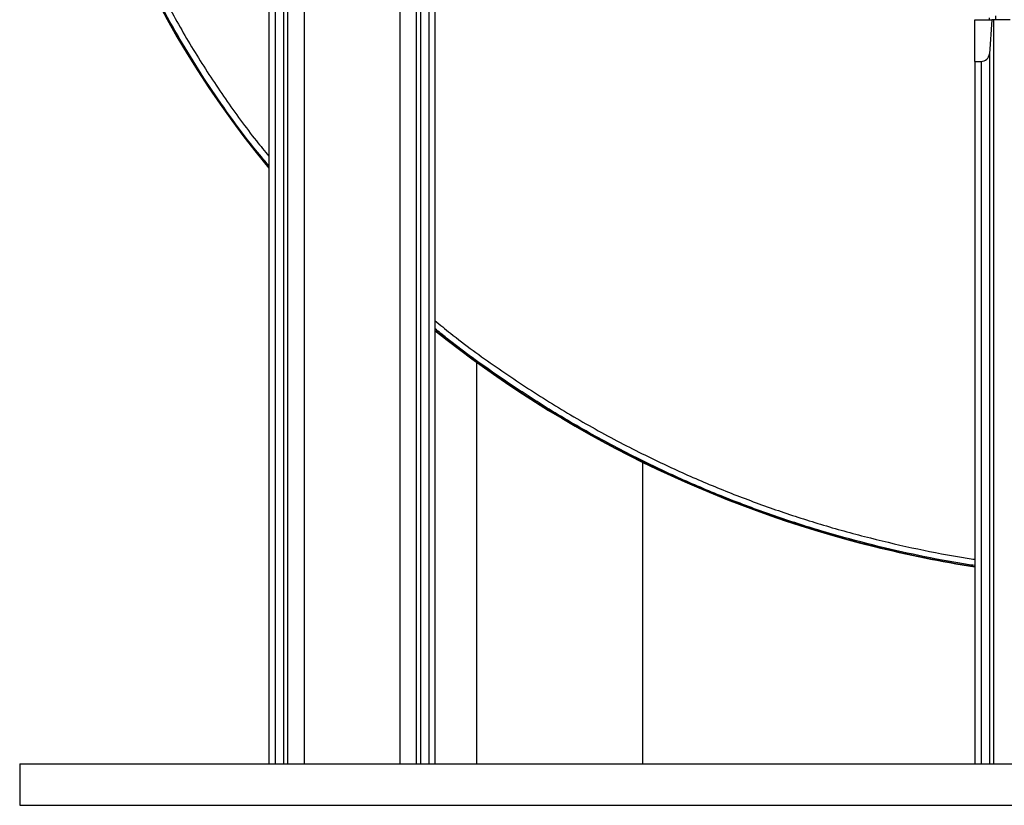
# Model space of a CAD drawing. Header units: millimetres. Extents: x 2395 to 4764, y 1699 to 4699.
# Tile 1 of 12: x 2415 to 3364, y 1699 to 2455. Entities that reach past the tile are written whole.
import ezdxf

# ---------------------------------------------------------------- set-up
doc = ezdxf.new("R2010")
doc.units = ezdxf.units.MM
doc.header["$LTSCALE"] = 2

msp = doc.modelspace()

# ---------------------------------------------------------------- linework, layer by layer
at = {"color": 7, "linetype": 'Continuous', "lineweight": 25}
for p, q in [((2673.41, 3134.82), (2673.41, 1738.82)), ((2689.37, 3134.82), (2689.37, 1738.82)), ((2781.37, 3134.82), (2781.37, 1738.82)), ((2797.32, 3134.82), (2797.32, 1738.82)), ((2669.32, 3102.23), (2669.32, 1738.82)), ((2801.41, 3102.23), (2801.41, 1738.82)), ((2655.37, 3094.82), (2655.37, 1738.82)), ((2661.34, 3094.82), (2661.34, 1738.82)), ((2809.39, 3094.82), (2809.39, 1738.82)), ((2815.37, 3094.82), (2815.37, 1738.82)), ((3355.37, 2458.82), (3355.37, 2454.82)), ((3335.37, 2414.82), (3335.37, 2454.82)), ((3335.37, 2454.82), (3351.71, 2454.82)), ((3351.71, 2454.82), (3349.32, 2422.23)), ((3353.41, 2454.82), (3351.71, 2454.82)), ((3353.41, 2454.82), (3353.41, 1738.82)), ((3369.37, 2454.82), (3353.41, 2454.82)), ((3349.32, 2422.23), (3349.32, 1738.82)), ((3335.37, 2414.82), (3341.34, 2414.82)), ((3335.37, 2414.82), (3335.37, 1738.82)), ((3341.34, 2414.82), (3341.34, 1738.82)), ((2855.37, 2125.33), (2855.37, 1738.82)), ((3015.37, 2029.07), (3015.37, 1738.82)), ((3238.56, 1948.22), (3238.48, 1947.88)), ((2415.37, 1738.82), (2415.37, 1698.82)), ((2415.37, 1738.82), (4415.37, 1738.82)), ((2415.37, 1698.82), (4415.37, 1698.82))]:
    msp.add_line(p, q, dxfattribs=at)
at = {"color": 8, "linetype": 'Continuous', "lineweight": 25}
msp.add_line((3349.02, 2456.75), (3349.04, 2454.82), dxfattribs=at)
at = {"color": 7, "linetype": 'Continuous', "lineweight": 25}
for centre, radius, start, end in [((3359.76, 2898.6), 916.7, 181.2639, 219.78922), ((3359.76, 2898.6), 916.35, 181.20757, 219.763), ((3341.34, 2422.82), 8, 270, 355.80894), ((3501.81, 3018.67), 1102.35, 231.48571, 256.18397), ((3501.81, 3018.67), 1102.7, 231.50015, 256.18397), ((3527, 3121.11), 1208.19, 256.18397, 260.87361), ((3527, 3121.11), 1207.84, 256.18397, 260.87095)]:
    msp.add_arc(centre, radius, start, end, dxfattribs=at)
at = {"color": 8, "linetype": 'Continuous', "lineweight": 25}
for points, knots in [([(2655.37, 2314.34), (2650.52, 2320.09), (2637.31, 2335.74), (2617.36, 2362.61), (2595.2, 2394.6), (2574.5, 2427.56), (2555.36, 2461.04), (2537.82, 2495), (2521.83, 2529.35), (2507.26, 2564.33), (2494.03, 2600.21), (2482.22, 2636.97), (2471.92, 2674.57), (2463.12, 2712.55), (2458.63, 2738.15), (2456.39, 2750.94)], [0, 0, 0, 0, 0.04643, 0.126519, 0.206681, 0.286842, 0.366932, 0.444904, 0.522943, 0.600982, 0.678954, 0.759179, 0.839477, 0.919775, 1, 1, 1, 1]), ([(2462.28, 2751.92), (2462.28, 2751.92), (2464.29, 2739.55), (2468.83, 2714.87), (2477.17, 2678.16), (2487.03, 2641.83), (2498.5, 2605.61), (2511.62, 2569.56), (2526.4, 2533.75), (2542.69, 2498.61), (2562.21, 2460.77), (2585.49, 2420.58), (2613.15, 2378.58), (2636.63, 2346.3), (2651.32, 2328.46), (2655.37, 2323.56)], [0, 0, 0, 0, 0, 0.079135, 0.158339, 0.237543, 0.316678, 0.398107, 0.479611, 0.561115, 0.642545, 0.748293, 0.854122, 0.95987, 1, 1, 1, 1]), ([(2815.37, 2165.31), (2820.32, 2161.23), (2839.32, 2145.55), (2874.1, 2120.46), (2919.55, 2090.15), (2966.49, 2062.31), (3012.05, 2038.23), (3055.95, 2017.57), (3097.95, 1999.91), (3140.63, 1983.99), (3184.33, 1969.74), (3229, 1957.21), (3274.6, 1946.55), (3310.09, 1939.36), (3330.45, 1936.31), (3335.37, 1935.57)], [0, 0, 0, 0, 0.033484, 0.128503, 0.223521, 0.318421, 0.413087, 0.492238, 0.571458, 0.650677, 0.729829, 0.811191, 0.892621, 0.974058, 1, 1, 1, 1]), ([(3335.37, 1929.51), (3330.51, 1930.24), (3310.56, 1933.22), (3275.78, 1940.2), (3231.15, 1950.5), (3186.6, 1962.82), (3142.21, 1977.09), (3098.07, 1993.41), (3054.66, 2011.59), (3009.75, 2032.68), (2963.57, 2057.09), (2916.37, 2085.08), (2870.68, 2115.57), (2836.98, 2139.8), (2819.1, 2154.53), (2815.37, 2157.6)], [0, 0, 0, 0, 0.025626, 0.105407, 0.185182, 0.264895, 0.346763, 0.428705, 0.510648, 0.592516, 0.687826, 0.783372, 0.879038, 0.974703, 1, 1, 1, 1])]:
    msp.add_open_spline(points, degree=3, knots=knots, dxfattribs=at)

doc.saveas('drawing.dxf')
